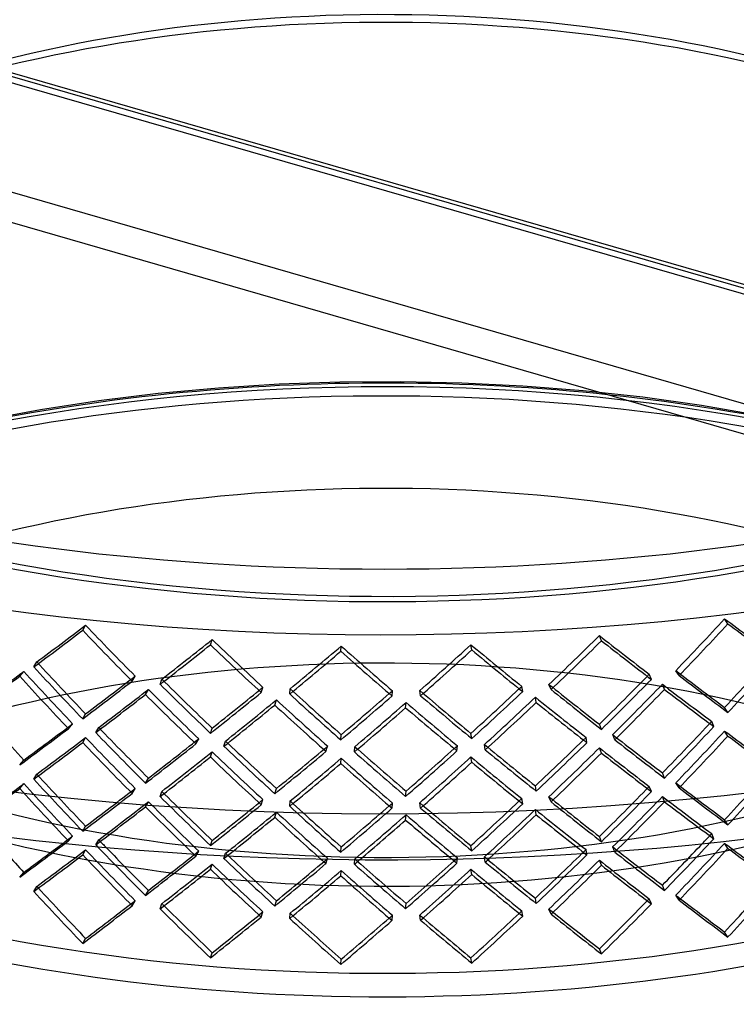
# Model space of a CAD drawing. Header units: millimetres. Extents: x -428 to 428, y -369 to 324.
# Tile 5 of 11: x -87 to 84, y -137 to 96. Entities that reach past the tile are written whole.
import ezdxf

# ---------------------------------------------------------------- set-up
doc = ezdxf.new("R2010")
doc.units = ezdxf.units.MM
doc.layers.add('HIDDEN', color=7, linetype='Continuous')
doc.layers.add('THICK', color=7, linetype='Continuous')

msp = doc.modelspace()

# ---------------------------------------------------------------- linework, layer by layer
at = {"layer": 'HIDDEN'}
for p, q in [((300.3, -29.39), (-113.47, 90.06)), ((301.24, -28.78), (-112.08, 90.53)), ((425.97, -67.11), (-110.97, 87.89)), ((425.97, -93.09), (-110.97, 61.91)), ((423.47, -99.58), (-113.47, 55.42)), ((-25.02, 9.88), (-39.38, 8.97)), ((-10.57, 10.38), (-25.02, 9.88)), ((3.92, 10.47), (-10.57, 10.38)), ((18.39, 10.16), (3.92, 10.47)), ((32.84, 9.43), (18.39, 10.16)), ((47.17, 8.3), (32.84, 9.43)), ((-53.69, 7.65), (-67.78, 5.92)), ((-39.38, 8.97), (-53.69, 7.65)), ((61.32, 6.77), (47.17, 8.3)), ((-67.78, 5.92), (-81.62, 3.82)), ((75.23, 4.84), (61.32, 6.77)), ((94.13, 1.53), (75.23, 4.84)), ((-81.62, 3.82), (-95.32, 1.29)), ((81.54, -46.98), (80.75, -45.79)), ((-71.64, -48.52), (-70.95, -47.32)), ((-41.31, -51.94), (-40.9, -50.7)), ((51.51, -51), (51.01, -49.78)), ((-10.37, -53.5), (-10.27, -52.25)), ((20.72, -53.19), (20.52, -51.94)), ((-83.23, -57.22), (-82.54, -56.02)), ((-86.6, -59.43), (-85.62, -58.28)), ((69.92, -59.29), (69.13, -58.11)), ((-59.89, -60.6), (-59.19, -59.4)), ((-53.25, -61.35), (-52.85, -60.11)), ((63.36, -60.17), (62.86, -58.95)), ((-56.74, -63.76), (-56.04, -62.56)), ((-29.27, -63.3), (-28.86, -62.06)), ((-22.5, -63.64), (-22.4, -62.39)), ((1.79, -64.13), (1.89, -62.88)), ((8.58, -64.06), (8.38, -62.81)), ((32.81, -63.08), (32.61, -61.83)), ((39.54, -62.6), (39.04, -61.38)), ((66.49, -62.56), (65.99, -61.34)), ((-26.05, -66.27), (-25.65, -65.03)), ((36.02, -65.66), (35.82, -64.41)), ((5.02, -66.9), (5.12, -65.65)), ((81.54, -68.03), (80.75, -66.84)), ((-71.64, -69.57), (-70.95, -68.37)), ((-75.02, -71.87), (-74.03, -70.71)), ((-68.53, -72.81), (-67.84, -71.61)), ((-41.31, -72.99), (-40.9, -71.75)), ((51.51, -72.05), (51.01, -70.83)), ((78.19, -71.37), (77.69, -70.14)), ((81.54, -73.62), (80.75, -72.44)), ((-71.64, -75.17), (-70.95, -73.97)), ((-44.78, -75.49), (-44.08, -74.28)), ((-10.37, -74.55), (-10.27, -73.3)), ((20.72, -74.24), (20.52, -72.99)), ((48.05, -75.19), (47.85, -73.94)), ((54.67, -74.52), (54.17, -73.29)), ((-38.11, -76.03), (-37.71, -74.8)), ((-13.89, -77.26), (-13.49, -76.02)), ((-7.14, -77.4), (-7.04, -76.15)), ((17.2, -77.16), (17.31, -75.91)), ((23.94, -76.89), (23.74, -75.65)), ((51.51, -77.65), (51.01, -76.42)), ((-86.6, -80.48), (-85.62, -79.33)), ((-41.31, -78.58), (-40.9, -77.35)), ((-10.37, -80.15), (-10.27, -78.9)), ((20.72, -79.83), (20.52, -78.59)), ((-83.23, -83.86), (-82.54, -82.66)), ((-56.74, -84.81), (-56.04, -83.61)), ((66.49, -83.61), (65.99, -82.38)), ((-86.6, -86.07), (-85.62, -84.92)), ((-59.89, -87.24), (-59.19, -86.04)), ((-26.05, -87.32), (-25.65, -86.08)), ((36.02, -86.71), (35.82, -85.46)), ((63.36, -86.82), (62.86, -85.59)), ((69.92, -85.94), (69.13, -84.75)), ((-53.25, -87.99), (-52.85, -86.76)), ((-29.27, -89.94), (-28.86, -88.71)), ((5.02, -87.95), (5.12, -86.7)), ((32.81, -89.73), (32.61, -88.48)), ((39.54, -89.25), (39.04, -88.02)), ((66.49, -89.21), (65.99, -87.98)), ((-56.74, -90.41), (-56.04, -89.21)), ((-22.5, -90.28), (-22.4, -89.03)), ((1.79, -90.77), (1.89, -89.52)), ((8.58, -90.7), (8.38, -89.46)), ((36.02, -92.31), (35.82, -91.06)), ((-26.05, -92.91), (-25.65, -91.68)), ((5.02, -93.55), (5.12, -92.3)), ((-71.64, -96.22), (-70.95, -95.01)), ((81.54, -94.67), (80.75, -93.49)), ((-75.02, -98.51), (-74.03, -97.36)), ((51.51, -98.7), (51.01, -97.47)), ((78.19, -98.02), (77.69, -96.79)), ((-68.53, -99.45), (-67.84, -98.25)), ((-41.31, -99.63), (-40.9, -98.4)), ((-10.37, -101.19), (-10.27, -99.95)), ((20.72, -100.88), (20.52, -99.64)), ((54.67, -101.16), (54.17, -99.94)), ((81.54, -100.27), (80.75, -99.08)), ((-71.64, -101.81), (-70.95, -100.61)), ((-44.78, -102.14), (-44.08, -100.93)), ((-38.11, -102.68), (-37.71, -101.45)), ((-13.89, -103.91), (-13.49, -102.67)), ((-7.14, -104.05), (-7.04, -102.8)), ((17.2, -103.81), (17.31, -102.55)), ((23.94, -103.54), (23.74, -102.29)), ((48.05, -101.84), (47.85, -100.58)), ((-41.31, -105.23), (-40.9, -103.99)), ((51.51, -104.29), (51.01, -103.07)), ((-10.37, -106.79), (-10.27, -105.54)), ((20.72, -106.48), (20.52, -105.23)), ((-83.23, -110.51), (-82.54, -109.31)), ((69.92, -112.58), (69.13, -111.39)), ((-59.89, -113.89), (-59.19, -112.69)), ((-53.25, -114.64), (-52.85, -113.4)), ((63.36, -113.46), (62.86, -112.24)), ((-29.27, -116.59), (-28.86, -115.35)), ((-22.5, -116.93), (-22.4, -115.68)), ((1.79, -117.42), (1.89, -116.17)), ((8.58, -117.35), (8.38, -116.1)), ((32.81, -116.37), (32.61, -115.12)), ((39.54, -115.89), (39.04, -114.67))]:
    msp.add_line(p, q, dxfattribs=at)
for centre, major_axis, ratio, start_param, end_param in [((0, 87.04), (380, 0), 0.5, 0, 2.617994), ((0, 87.04), (-257.5, 0), 0.5, 3.141591, 5.759587), ((0, 87.04), (255, 0), 0.5, -0.000001, 2.617994), ((0, -2.42), (-255, 0), 0.5, 3.141591, 5.759587), ((0, -6.75), (-257.5, 0), 0.5, 3.141591, 5.759587), ((0, -2.42), (-200, 0), 0.5, 3.141591, 5.759587), ((0, -6.75), (-205, 0), 0.5, 3.141591, 5.759587), ((0, 87.04), (-257.5, 0), 0.5, -0.000001, 2.617994), ((0, 87.04), (255, 0), 0.5, 3.141591, 5.759587), ((0, -119.51), (257.5, 0), 0.5, 1.047198, 2.617994), ((0, -121.68), (-257.5, 0), 0.5, 3.141591, 5.759587), ((0, -117.35), (255, 0), 0.5, 1.047198, 2.707324), ((0, -2.42), (-255, 0), 0.5, -0.000001, 2.617994), ((0, -2.42), (-200, 0), 0.5, -0.000001, 2.617994), ((0, -6.75), (-205, 0), 0.5, -0.000001, 2.617994), ((0, -117.35), (205, 0), 0.5, -0.000001, 2.617994), ((0, 75.14), (231.31, 273.12), 0.393028, -1.73075, -1.683076), ((0, 75.14), (253.39, -214.6), 0.133135, -1.136302, -1.088628), ((0, -156.32), (200, 0), 0.5, -0.000001, 2.617994), ((0, 75.14), (255.34, 221.02), 0.150611, -2.029583, -1.982373), ((0, 75.14), (252.86, 218.88), 0.150611, -2.030046, -1.982373), ((0, 75.14), (236, -272.64), 0.377843, -1.441158, -1.393947), ((0, 75.14), (233.71, -269.99), 0.377843, -1.441158, -1.393484), ((0, 75.14), (233.57, 275.79), 0.393028, -1.730286, -1.683076), ((0, 75.14), (255.88, -216.71), 0.133135, -1.136302, -1.089092), ((0, 75.14), (250.69, 231.15), 0.201927, -1.963654, -1.915981), ((0, 75.14), (239.96, -260.25), 0.331547, -1.386719, -1.339046), ((0, 75.14), (238.03, 263.56), 0.347106, -1.78402, -1.736346), ((0, 75.14), (240.36, 266.14), 0.347106, -1.783557, -1.736346), ((0, 75.14), (251.51, -227.15), 0.185002, -1.203862, -1.156188), ((0, 75.14), (253.98, -229.37), 0.185002, -1.203862, -1.156652), ((0, 75.14), (253.15, 233.41), 0.201927, -1.963191, -1.915981), ((0, 75.14), (242.31, -262.8), 0.331547, -1.386719, -1.339509), ((0, 75.14), (250.01, 245.02), 0.251684, -1.90012, -1.85291), ((0, 75.14), (247.58, 242.64), 0.251684, -1.900584, -1.85291), ((0, 75.14), (247.32, -252.35), 0.284063, -1.32896, -1.281749), ((0, 75.14), (244.92, -249.9), 0.284063, -1.32896, -1.281286), ((0, 75.14), (243.4, 253.42), 0.30003, -1.840696, -1.793023), ((0, 75.14), (245.79, 255.91), 0.30003, -1.840233, -1.793023), ((0, 75.14), (248.73, -238.89), 0.235263, -1.268016, -1.220343), ((0, 75.14), (251.17, -241.23), 0.235263, -1.268016, -1.220806), ((0, 54.1), (233.71, -269.99), 0.377843, -1.488832, -1.441158), ((0, 54.1), (231.31, 273.12), 0.393028, -1.683076, -1.635402), ((0, 54.1), (233.57, 275.79), 0.393028, -1.683076, -1.635865), ((0, 48.5), (254.21, 205.76), 0.097604, -2.039731, -1.992039), ((0, 75.14), (225.99, -279.21), 0.423041, -1.431595, -1.383765), ((0, 54.1), (236, -272.64), 0.377843, -1.488368, -1.441158), ((0, 54.1), (253.39, -214.6), 0.133135, -1.183976, -1.136302), ((0, 48.5), (256.7, 207.78), 0.097604, -2.039854, -1.992626), ((0, 75.14), (228.21, -281.95), 0.423041, -1.432182, -1.384819), ((0, 54.1), (255.34, 221.02), 0.150611, -1.982373, -1.935162), ((0, 54.1), (252.86, 218.88), 0.150611, -1.982373, -1.934699), ((0, 54.1), (239.96, -260.25), 0.331547, -1.434393, -1.386719), ((0, 54.1), (238.03, 263.56), 0.347106, -1.736346, -1.688673), ((0, 54.1), (240.36, 266.14), 0.347106, -1.736346, -1.689136), ((0, 54.1), (255.88, -216.71), 0.133135, -1.183513, -1.136302), ((0, 48.5), (252.86, 218.88), 0.150611, -1.969701, -1.922009), ((0, 75.14), (233.71, -269.99), 0.377843, -1.380794, -1.332964), ((0, 54.1), (242.31, -262.8), 0.331547, -1.43393, -1.386719), ((0, 54.1), (250.69, 231.15), 0.201927, -1.915981, -1.868307), ((0, 54.1), (244.92, -249.9), 0.284063, -1.376633, -1.32896), ((0, 54.1), (247.58, 242.64), 0.251684, -1.85291, -1.805236), ((0, 54.1), (248.73, -238.89), 0.235263, -1.31569, -1.268016), ((0, 54.1), (243.4, 253.42), 0.30003, -1.793023, -1.745349), ((0, 54.1), (245.79, 255.91), 0.30003, -1.793023, -1.745812), ((0, 54.1), (251.51, -227.15), 0.185002, -1.251536, -1.203862), ((0, 54.1), (253.98, -229.37), 0.185002, -1.251073, -1.203862), ((0, 48.5), (238.03, 263.56), 0.347106, -1.723675, -1.675983), ((0, 48.5), (240.36, 266.14), 0.347106, -1.723798, -1.67657), ((0, 75.14), (251.51, -227.15), 0.185002, -1.143499, -1.095669), ((0, 75.14), (253.98, -229.37), 0.185002, -1.144085, -1.096723), ((0, 48.5), (255.34, 221.02), 0.150611, -1.969824, -1.922596), ((0, 75.14), (236, -272.64), 0.377843, -1.381381, -1.334019), ((0, 54.1), (253.15, 233.41), 0.201927, -1.915981, -1.86877), ((0, 48.5), (250.69, 231.15), 0.201927, -1.903309, -1.855617), ((0, 75.14), (239.96, -260.25), 0.331547, -1.326356, -1.278526), ((0, 54.1), (247.32, -252.35), 0.284063, -1.37617, -1.32896), ((0, 54.1), (250.01, 245.02), 0.251684, -1.85291, -1.805699), ((0, 54.1), (251.17, -241.23), 0.235263, -1.315227, -1.268016), ((0, 48.5), (243.4, 253.42), 0.30003, -1.780351, -1.732659), ((0, 75.14), (248.73, -238.89), 0.235263, -1.207653, -1.159823), ((0, 54.1), (225.99, -279.21), 0.423041, -1.479287, -1.431595), ((0, 48.5), (253.15, 233.41), 0.201927, -1.903432, -1.856204), ((0, 75.14), (242.31, -262.8), 0.331547, -1.326943, -1.279581), ((0, 48.5), (250.01, 245.02), 0.251684, -1.840361, -1.793133), ((0, 48.5), (247.58, 242.64), 0.251684, -1.840238, -1.792546), ((0, 75.14), (247.32, -252.35), 0.284063, -1.269183, -1.221821), ((0, 75.14), (244.92, -249.9), 0.284063, -1.268596, -1.220766), ((0, 48.5), (245.79, 255.91), 0.30003, -1.780474, -1.733246), ((0, 75.14), (251.17, -241.23), 0.235263, -1.20824, -1.160877), ((0, 27.45), (256.7, 207.78), 0.097604, -1.992626, -1.945264), ((0, 27.45), (254.21, 205.76), 0.097604, -1.992039, -1.944209), ((0, 54.1), (233.71, -269.99), 0.377843, -1.428486, -1.380794), ((0, 27.45), (238.03, 263.56), 0.347106, -1.675983, -1.628153), ((0, 27.45), (240.36, 266.14), 0.347106, -1.67657, -1.629207), ((0, 48.5), (231.31, 273.12), 0.393028, -1.73075, -1.683076), ((0, 48.5), (253.39, -214.6), 0.133135, -1.136302, -1.088628), ((0, 48.5), (252.86, 218.88), 0.150611, -2.030046, -1.982373), ((0, 48.5), (233.71, -269.99), 0.377843, -1.441158, -1.393484), ((0, 54.1), (236, -272.64), 0.377843, -1.428609, -1.381381), ((0, 27.45), (252.86, 218.88), 0.150611, -1.922009, -1.874179), ((0, 27.45), (243.4, 253.42), 0.30003, -1.732659, -1.684829), ((0, 54.1), (251.51, -227.15), 0.185002, -1.191191, -1.143499), ((0, 54.1), (253.98, -229.37), 0.185002, -1.191314, -1.144085), ((0, 48.5), (233.57, 275.79), 0.393028, -1.730286, -1.683076), ((0, 48.5), (255.88, -216.71), 0.133135, -1.136302, -1.089092), ((0, 48.5), (255.34, 221.02), 0.150611, -2.029583, -1.982373), ((0, 48.5), (236, -272.64), 0.377843, -1.441158, -1.393947), ((0, 27.45), (255.34, 221.02), 0.150611, -1.922596, -1.875234), ((0, 54.1), (242.31, -262.8), 0.331547, -1.374171, -1.326943), ((0, 54.1), (239.96, -260.25), 0.331547, -1.374048, -1.326356), ((0, 27.45), (250.69, 231.15), 0.201927, -1.855617, -1.807787), ((0, 54.1), (244.92, -249.9), 0.284063, -1.316288, -1.268596), ((0, 27.45), (247.58, 242.64), 0.251684, -1.792546, -1.744716), ((0, 54.1), (248.73, -238.89), 0.235263, -1.255345, -1.207653), ((0, 54.1), (251.17, -241.23), 0.235263, -1.255468, -1.20824), ((0, 27.45), (245.79, 255.91), 0.30003, -1.733246, -1.685884), ((0, 48.5), (238.03, 263.56), 0.347106, -1.78402, -1.736346), ((0, 48.5), (251.51, -227.15), 0.185002, -1.203862, -1.156188), ((0, 48.5), (253.15, 233.41), 0.201927, -1.963191, -1.915981), ((0, 48.5), (250.69, 231.15), 0.201927, -1.963654, -1.915981), ((0, 48.5), (242.31, -262.8), 0.331547, -1.386719, -1.339509), ((0, 48.5), (239.96, -260.25), 0.331547, -1.386719, -1.339046), ((0, 27.45), (253.15, 233.41), 0.201927, -1.856204, -1.808842), ((0, 48.5), (247.58, 242.64), 0.251684, -1.900584, -1.85291), ((0, 48.5), (244.92, -249.9), 0.284063, -1.32896, -1.281286), ((0, 54.1), (247.32, -252.35), 0.284063, -1.316411, -1.269183), ((0, 27.45), (250.01, 245.02), 0.251684, -1.793133, -1.745771), ((0, 48.5), (243.4, 253.42), 0.30003, -1.840696, -1.793023), ((0, 48.5), (248.73, -238.89), 0.235263, -1.268016, -1.220343), ((0, 48.5), (240.36, 266.14), 0.347106, -1.783557, -1.736346), ((0, 48.5), (253.98, -229.37), 0.185002, -1.203862, -1.156652), ((0, 48.5), (250.01, 245.02), 0.251684, -1.90012, -1.85291), ((0, 48.5), (247.32, -252.35), 0.284063, -1.32896, -1.281749), ((0, 48.5), (245.79, 255.91), 0.30003, -1.840233, -1.793023), ((0, 48.5), (251.17, -241.23), 0.235263, -1.268016, -1.220806), ((0, 27.45), (231.31, 273.12), 0.393028, -1.683076, -1.635402), ((0, 27.45), (236, -272.64), 0.377843, -1.488368, -1.441158), ((0, 27.45), (233.71, -269.99), 0.377843, -1.488832, -1.441158), ((0, 27.45), (233.57, 275.79), 0.393028, -1.683076, -1.635865), ((0, 21.85), (256.7, 207.78), 0.097604, -2.039854, -1.992626), ((0, 21.85), (254.21, 205.76), 0.097604, -2.039731, -1.992039), ((0, 48.5), (228.21, -281.95), 0.423041, -1.432182, -1.384819), ((0, 48.5), (225.99, -279.21), 0.423041, -1.431595, -1.383765), ((0, 27.45), (252.86, 218.88), 0.150611, -1.982373, -1.934699), ((0, 27.45), (238.03, 263.56), 0.347106, -1.736346, -1.688673), ((0, 27.45), (253.39, -214.6), 0.133135, -1.183976, -1.136302), ((0, 27.45), (255.88, -216.71), 0.133135, -1.183513, -1.136302), ((0, 27.45), (255.34, 221.02), 0.150611, -1.982373, -1.935162), ((0, 27.45), (242.31, -262.8), 0.331547, -1.43393, -1.386719), ((0, 27.45), (239.96, -260.25), 0.331547, -1.434393, -1.386719), ((0, 27.45), (250.69, 231.15), 0.201927, -1.915981, -1.868307), ((0, 27.45), (243.4, 253.42), 0.30003, -1.793023, -1.745349), ((0, 27.45), (251.51, -227.15), 0.185002, -1.251536, -1.203862), ((0, 27.45), (240.36, 266.14), 0.347106, -1.736346, -1.689136), ((0, 21.85), (238.03, 263.56), 0.347106, -1.723675, -1.675983), ((0, 48.5), (251.51, -227.15), 0.185002, -1.143499, -1.095669), ((0, 21.85), (255.34, 221.02), 0.150611, -1.969824, -1.922596), ((0, 21.85), (252.86, 218.88), 0.150611, -1.969701, -1.922009), ((0, 48.5), (236, -272.64), 0.377843, -1.381381, -1.336178), ((0, 48.5), (233.71, -269.99), 0.377843, -1.380794, -1.332964), ((0, 27.45), (253.15, 233.41), 0.201927, -1.915981, -1.86877), ((0, 27.45), (247.32, -252.35), 0.284063, -1.37617, -1.32896), ((0, 27.45), (244.92, -249.9), 0.284063, -1.376633, -1.32896), ((0, 27.45), (250.01, 245.02), 0.251684, -1.85291, -1.805699), ((0, 27.45), (247.58, 242.64), 0.251684, -1.85291, -1.805236), ((0, 27.45), (248.73, -238.89), 0.235263, -1.31569, -1.268016), ((0, 27.45), (251.17, -241.23), 0.235263, -1.315227, -1.268016), ((0, 27.45), (245.79, 255.91), 0.30003, -1.793023, -1.745812), ((0, 21.85), (243.4, 253.42), 0.30003, -1.780351, -1.732659), ((0, 48.5), (248.73, -238.89), 0.235263, -1.207653, -1.159823), ((0, 27.45), (253.98, -229.37), 0.185002, -1.251073, -1.203862), ((0, 21.85), (240.36, 266.14), 0.347106, -1.723047, -1.67657), ((0, 48.5), (253.98, -229.37), 0.185002, -1.144085, -1.096723), ((0, 21.85), (250.69, 231.15), 0.201927, -1.903309, -1.855617), ((0, 21.85), (253.15, 233.41), 0.201927, -1.90033, -1.856204), ((0, 48.5), (242.31, -262.8), 0.331547, -1.326943, -1.284365), ((0, 48.5), (239.96, -260.25), 0.331547, -1.326356, -1.278526), ((0, 21.85), (247.58, 242.64), 0.251684, -1.840238, -1.792546), ((0, 48.5), (244.92, -249.9), 0.284063, -1.268596, -1.220766), ((0, 21.85), (245.79, 255.91), 0.30003, -1.776277, -1.733246), ((0, 48.5), (251.17, -241.23), 0.235263, -1.20824, -1.162731), ((0, 21.85), (250.01, 245.02), 0.251684, -1.835329, -1.793133), ((0, 48.5), (247.32, -252.35), 0.284063, -1.269183, -1.226567), ((0, 0.81), (254.21, 205.76), 0.097604, -1.953734, -1.944209), ((0, 0.81), (238.03, 263.56), 0.347106, -1.63745, -1.628153), ((0, 0.81), (240.36, 266.14), 0.347106, -1.632956, -1.629207), ((0, 0.81), (256.7, 207.78), 0.097604, -1.948676, -1.945264), ((0, 27.45), (236, -272.64), 0.377843, -1.428609, -1.426923), ((0, 27.45), (233.71, -269.99), 0.377843, -1.428486, -1.421341), ((0, 27.45), (251.51, -227.15), 0.185002, -1.191191, -1.186053), ((0, 21.85), (231.31, 273.12), 0.393028, -1.73075, -1.683076), ((0, 21.85), (253.39, -214.6), 0.133135, -1.136302, -1.088628), ((0, 21.85), (252.86, 218.88), 0.150611, -2.030046, -1.982373), ((0, 21.85), (233.71, -269.99), 0.377843, -1.441158, -1.393484), ((0, 0.81), (252.86, 218.88), 0.150611, -1.878464, -1.874179), ((0, 27.45), (239.96, -260.25), 0.331547, -1.374048, -1.371487), ((0, 0.81), (250.69, 231.15), 0.201927, -1.81143, -1.807787), ((0, 27.45), (244.92, -249.9), 0.284063, -1.316288, -1.313654), ((0, 0.81), (247.58, 242.64), 0.251684, -1.747768, -1.744716), ((0, 27.45), (248.73, -238.89), 0.235263, -1.255345, -1.252105), ((0, 0.81), (243.4, 253.42), 0.30003, -1.688651, -1.684829), ((0, 21.85), (250.69, 231.15), 0.201927, -1.963654, -1.915981), ((0, 21.85), (239.96, -260.25), 0.331547, -1.386719, -1.339046), ((0, 21.85), (238.03, 263.56), 0.347106, -1.78402, -1.736346), ((0, 21.85), (251.51, -227.15), 0.185002, -1.203862, -1.156188), ((0, 21.85), (247.58, 242.64), 0.251684, -1.900584, -1.85291), ((0, 21.85), (244.92, -249.9), 0.284063, -1.32896, -1.281286), ((0, 21.85), (243.4, 253.42), 0.30003, -1.840696, -1.793023), ((0, 21.85), (248.73, -238.89), 0.235263, -1.268016, -1.220343), ((0, 0.81), (233.71, -269.99), 0.377843, -1.488832, -1.487282), ((0, 0.81), (253.39, -214.6), 0.133135, -1.183976, -1.179414), ((0, 0.81), (252.86, 218.88), 0.150611, -1.939018, -1.934699), ((0, 0.81), (239.96, -260.25), 0.331547, -1.434393, -1.432303), ((0, 0.81), (238.03, 263.56), 0.347106, -1.690582, -1.688673), ((0, 0.81), (250.69, 231.15), 0.201927, -1.871952, -1.868307), ((0, 0.81), (244.92, -249.9), 0.284063, -1.376633, -1.373988), ((0, 0.81), (247.58, 242.64), 0.251684, -1.808267, -1.805236), ((0, 0.81), (248.73, -238.89), 0.235263, -1.31569, -1.31246), ((0, 0.81), (243.4, 253.42), 0.30003, -1.747807, -1.745349), ((0, 0.81), (251.51, -227.15), 0.185002, -1.251536, -1.247674)]:
    msp.add_ellipse(centre, major_axis=major_axis, ratio=ratio, start_param=start_param, end_param=end_param, dxfattribs=at)
at = {"layer": 'THICK'}
for p, q in [((-86.6, -107.12), (-85.62, -105.97)), ((66.49, -110.26), (65.99, -109.03)), ((-56.74, -111.46), (-56.04, -110.25)), ((36.02, -113.36), (35.82, -112.11)), ((-26.05, -113.96), (-25.65, -112.72)), ((5.02, -114.6), (5.12, -113.35)), ((81.54, -121.32), (80.75, -120.13)), ((-71.64, -122.86), (-70.95, -121.66)), ((-41.31, -126.28), (-40.9, -125.04)), ((51.51, -125.34), (51.01, -124.12)), ((-10.37, -127.84), (-10.27, -126.59)), ((20.72, -127.53), (20.52, -126.28))]:
    msp.add_line(p, q, dxfattribs=at)
for centre, major_axis, ratio, start_param, end_param in [((0, 124.91), (348.9, 0), 0.5, 1.047198, 4.18879), ((0, 124.91), (317.8, 0), 0.5, -0.523599, 2.617994), ((0, 124.91), (317.8, 0), 0.5, 2.617994, 5.759587), ((0, 87.04), (380, 0), 0.5, -3.141592, -0.523599), ((0, 124.91), (348.9, 0), 0.5, -2.094395, -0.523599), ((0, 97.98), (380, 0), 0.5, -2.094395, -0.523599), ((0, -6.75), (-257.5, 0), 0.5, 0.460229, 2.617994), ((0, 27.45), (225.99, -279.21), 0.423041, -1.464966, -1.431595), ((0, 0.81), (256.7, 207.78), 0.097604, -1.992626, -1.948676), ((0, 0.81), (254.21, 205.76), 0.097604, -1.992039, -1.953734), ((0, 27.45), (236, -272.64), 0.377843, -1.426923, -1.381381), ((0, 27.45), (233.71, -269.99), 0.377843, -1.421341, -1.380794), ((0, 0.81), (238.03, 263.56), 0.347106, -1.675983, -1.63745), ((0, 0.81), (240.36, 266.14), 0.347106, -1.67657, -1.632956), ((0, 21.85), (233.57, 275.79), 0.393028, -1.730286, -1.683076), ((0, 21.85), (255.88, -216.71), 0.133135, -1.136302, -1.089092), ((0, 21.85), (255.34, 221.02), 0.150611, -2.029583, -1.982373), ((0, 21.85), (236, -272.64), 0.377843, -1.441158, -1.393947), ((0, 0.81), (255.34, 221.02), 0.150611, -1.922596, -1.875234), ((0, 0.81), (252.86, 218.88), 0.150611, -1.922009, -1.878464), ((0, 48.5), (236, -272.64), 0.377843, -1.336178, -1.334019), ((0, 21.85), (253.15, 233.41), 0.201927, -1.903432, -1.90033), ((0, 27.45), (242.31, -262.8), 0.331547, -1.374171, -1.326943), ((0, 27.45), (239.96, -260.25), 0.331547, -1.371487, -1.326356), ((0, 48.5), (242.31, -262.8), 0.331547, -1.284365, -1.279581), ((0, 48.5), (247.32, -252.35), 0.284063, -1.226567, -1.221821), ((0, 21.85), (245.79, 255.91), 0.30003, -1.780474, -1.776277), ((0, 0.81), (243.4, 253.42), 0.30003, -1.732659, -1.688651), ((0, 0.81), (245.79, 255.91), 0.30003, -1.733246, -1.685884), ((0, 48.5), (251.17, -241.23), 0.235263, -1.162731, -1.160877), ((0, 21.85), (240.36, 266.14), 0.347106, -1.723798, -1.723047), ((0, 27.45), (253.98, -229.37), 0.185002, -1.191314, -1.144085), ((0, 27.45), (251.51, -227.15), 0.185002, -1.186053, -1.143499), ((0, 0.81), (253.15, 233.41), 0.201927, -1.856204, -1.808842), ((0, 0.81), (250.69, 231.15), 0.201927, -1.855617, -1.81143), ((0, 21.85), (250.01, 245.02), 0.251684, -1.840361, -1.835329), ((0, 27.45), (247.32, -252.35), 0.284063, -1.316411, -1.269183), ((0, 27.45), (244.92, -249.9), 0.284063, -1.313654, -1.268596), ((0, 0.81), (250.01, 245.02), 0.251684, -1.793133, -1.745771), ((0, 0.81), (247.58, 242.64), 0.251684, -1.792546, -1.747768), ((0, 27.45), (251.17, -241.23), 0.235263, -1.255468, -1.20824), ((0, 27.45), (248.73, -238.89), 0.235263, -1.252105, -1.207653), ((0, 21.85), (240.36, 266.14), 0.347106, -1.783557, -1.736346), ((0, 21.85), (253.98, -229.37), 0.185002, -1.203862, -1.156652), ((0, 21.85), (253.15, 233.41), 0.201927, -1.963191, -1.915981), ((0, 21.85), (242.31, -262.8), 0.331547, -1.386719, -1.339509), ((0, 21.85), (250.01, 245.02), 0.251684, -1.90012, -1.85291), ((0, 21.85), (247.32, -252.35), 0.284063, -1.32896, -1.281749), ((0, 21.85), (245.79, 255.91), 0.30003, -1.840233, -1.793023), ((0, 21.85), (251.17, -241.23), 0.235263, -1.268016, -1.220806), ((0, 0.81), (233.71, -269.99), 0.377843, -1.487282, -1.441158), ((0, 0.81), (231.31, 273.12), 0.393028, -1.683076, -1.636772), ((0, 0.81), (233.57, 275.79), 0.393028, -1.683076, -1.635865), ((0, 0.81), (236, -272.64), 0.377843, -1.488368, -1.441158), ((0, 0.81), (255.34, 221.02), 0.150611, -1.982373, -1.935162), ((0, 0.81), (252.86, 218.88), 0.150611, -1.982373, -1.939018), ((0, 0.81), (239.96, -260.25), 0.331547, -1.432303, -1.386719), ((0, 0.81), (238.03, 263.56), 0.347106, -1.736346, -1.690582), ((0, 0.81), (240.36, 266.14), 0.347106, -1.736346, -1.689136), ((0, 0.81), (255.88, -216.71), 0.133135, -1.183513, -1.136302), ((0, 0.81), (253.39, -214.6), 0.133135, -1.179414, -1.136302), ((0, 0.81), (242.31, -262.8), 0.331547, -1.43393, -1.386719), ((0, 0.81), (253.15, 233.41), 0.201927, -1.915981, -1.86877), ((0, 0.81), (250.69, 231.15), 0.201927, -1.915981, -1.871952), ((0, 0.81), (244.92, -249.9), 0.284063, -1.373988, -1.32896), ((0, 0.81), (247.58, 242.64), 0.251684, -1.85291, -1.808267), ((0, 0.81), (248.73, -238.89), 0.235263, -1.31246, -1.268016), ((0, 0.81), (243.4, 253.42), 0.30003, -1.793023, -1.747807), ((0, 0.81), (245.79, 255.91), 0.30003, -1.793023, -1.745812), ((0, 0.81), (253.98, -229.37), 0.185002, -1.251073, -1.203862), ((0, 0.81), (251.51, -227.15), 0.185002, -1.247674, -1.203862), ((0, -117.35), (205, 0), 0.5, 3.141591, 5.759587), ((0, 0.81), (247.32, -252.35), 0.284063, -1.37617, -1.32896), ((0, 0.81), (250.01, 245.02), 0.251684, -1.85291, -1.805699), ((0, 0.81), (251.17, -241.23), 0.235263, -1.315227, -1.268016), ((0, -121.68), (-257.5, 0), 0.5, -0.000001, 2.617994)]:
    msp.add_ellipse(centre, major_axis=major_axis, ratio=ratio, start_param=start_param, end_param=end_param, dxfattribs=at)

doc.saveas('drawing.dxf')
